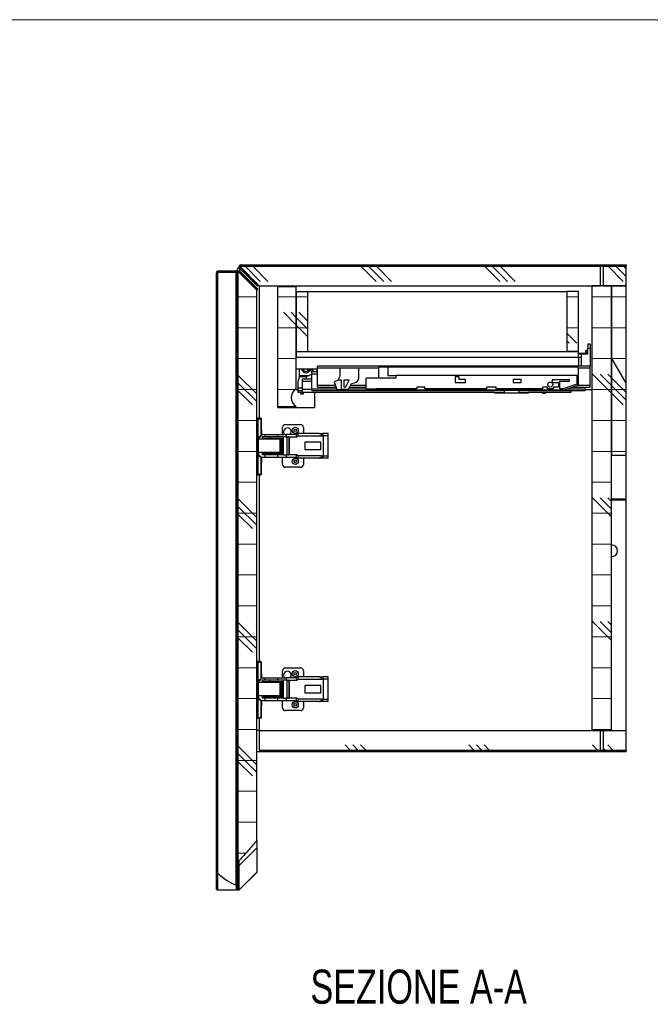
# Model space of a CAD drawing. Header units: millimetres. Extents: x 5 to 415, y 5 to 292.
# Tile 4 of 4: x 232 to 296, y 191 to 292. Entities that reach past the tile are written whole.
import ezdxf

# ---------------------------------------------------------------- set-up
doc = ezdxf.new("R2010")
doc.units = ezdxf.units.MM
doc.layers.add('CONTORNI', color=7, linetype='Continuous', lineweight=35)
doc.layers.add('TABELLA', color=7, linetype='Continuous')
doc.styles.add('SLDTEXTSTYLE2', font='TXT', dxfattribs={"width": 0.75})
pattern_1 = [(3e-322, (0, 0), (-1e-323, 3.175), []), (135, (1.5875, -1.5875), (-6.35, -6.35), [4.49013, -4.49013]), (135, (2.381, -1.5875), (-6.35, -6.35), [4.49013, -4.49013]), (135, (3.175, -1.5875), (-6.35, -6.35), [4.49013, -4.49013])]
pattern_2 = [(0, (0, 0), (0, 3.175), []), (135, (1.5875, -1.5875), (-6.35, -6.35), [4.49013, -4.49013]), (135, (2.381, -1.5875), (-6.35, -6.35), [4.49013, -4.49013]), (135, (3.175, -1.5875), (-6.35, -6.35), [4.49013, -4.49013])]

msp = doc.modelspace()

# ---------------------------------------------------------------- hatches: boundary and pattern name
at = {"layer": 'CONTORNI', "linetype": 'Continuous', "lineweight": 18}
h = msp.add_hatch(dxfattribs=at)
h.set_pattern_fill('ANSI31', color=256, angle=3e-322, style=0)
edge = h.paths.add_edge_path(flags=0)
edge.add_line((254.255, 266.066), (256.071, 264.25))
edge.add_line((256.071, 264.25), (256.142, 264.321))
edge.add_line((256.142, 264.321), (254.326, 266.137))
edge.add_arc((254.184, 265.995), 0.2, 45, 180)
edge.add_line((253.984, 265.995), (253.984, 205.633))
edge.add_line((253.984, 205.633), (254.084, 205.633))
edge.add_line((254.084, 205.633), (254.084, 265.995))
edge.add_arc((254.184, 265.995), 0.1, 45, 180, ccw=False)
h = msp.add_hatch(dxfattribs=at)
h.set_pattern_fill('ANSI31', color=256, angle=3e-322, style=0)
edge = h.paths.add_edge_path(flags=0)
edge.add_line((293.984, 266.723), (293.984, 266.823))
edge.add_line((293.984, 266.823), (254.405, 266.823))
edge.add_arc((254.405, 266.623), 0.2, 90, 225)
edge.add_line((254.263, 266.482), (256.108, 264.637))
edge.add_line((256.108, 264.637), (256.179, 264.708))
edge.add_line((256.179, 264.708), (254.334, 266.553))
edge.add_arc((254.405, 266.623), 0.1, 90, 225, ccw=False)
edge.add_line((254.405, 266.723), (293.984, 266.723))
h = msp.add_hatch(dxfattribs=at)
h.set_pattern_fill('CORK', color=256, style=0)
h.set_pattern_definition(pattern_2)
h.paths.add_polyline_path([(254.284, 266.673), (256.284, 264.673), (291.335, 264.673), (291.335, 266.673)], flags=0)
h = msp.add_hatch(dxfattribs=at)
h.set_pattern_fill('CORK', color=256, style=0)
h.set_pattern_definition(pattern_2)
h.paths.add_polyline_path([(291.633, 264.673), (293.984, 264.673), (293.984, 266.673), (291.633, 266.673)], flags=0)
h = msp.add_hatch(dxfattribs=at)
h.set_pattern_fill('CORK', color=256, style=0)
h.set_pattern_definition(pattern_2)
edge = h.paths.add_edge_path(flags=0)
edge.add_line((254.134, 266.016), (254.134, 205.63))
edge.add_line((254.134, 205.63), (254.234, 205.63))
edge.add_spline(control_points=[(254.234, 205.63), (254.848, 206.298), (255.455, 206.973), (256.034, 207.67)], knot_values=[0.000001, 0.000001, 0.000001, 0.000001, 0.0272046, 0.0272046, 0.0272046, 0.0272046], weights=[1, 1, 1, 1], degree=3, periodic=0)
edge.add_line((256.034, 207.67), (256.034, 264.216))
edge.add_line((256.034, 264.216), (254.234, 266.016))
edge.add_line((254.234, 266.016), (254.134, 266.016))
h = msp.add_hatch(dxfattribs=at)
h.set_pattern_fill('CORK', color=256, style=0)
h.set_pattern_definition(pattern_1)
edge = h.paths.add_edge_path(flags=0)
edge.add_line((258.184, 264.573), (258.184, 252.273))
edge.add_line((258.184, 252.273), (260.084, 252.273))
edge.add_arc((260.644, 253.173), 1.06, 121.89079, 238.10921, ccw=False)
edge.add_line((260.084, 254.073), (260.084, 264.573))
edge.add_line((260.084, 264.573), (258.184, 264.573))
h = msp.add_hatch(dxfattribs=at)
h.set_pattern_fill('CORK', color=256, style=0)
h.set_pattern_definition(pattern_1)
h.paths.add_polyline_path([(261.284, 264.073), (260.084, 264.073), (260.084, 257.923), (261.284, 257.923)], flags=0)
h = msp.add_hatch(dxfattribs=at)
h.set_pattern_fill('CORK', color=256, style=0)
h.set_pattern_definition(pattern_1)
h.paths.add_polyline_path([(289.084, 257.923), (289.084, 264.073), (287.884, 264.073), (287.884, 257.923)], flags=0)
h = msp.add_hatch(dxfattribs=at)
h.set_pattern_fill('CORK', color=256, style=0)
h.set_pattern_definition(pattern_2)
h.paths.add_polyline_path([(290.484, 264.673), (290.484, 218.973), (292.484, 218.973), (292.484, 264.673)], flags=0)
h = msp.add_hatch(dxfattribs=at)
h.set_pattern_fill('CORK', color=256, style=0)
h.set_pattern_definition(pattern_2)
h.paths.add_polyline_path([(292.484, 264.673), (292.484, 257.271), (293.984, 254.673), (293.984, 264.673)], flags=0)
h = msp.add_hatch(dxfattribs=at)
h.set_pattern_fill('CORK', color=256, style=0)
h.set_pattern_definition(pattern_1)
h.paths.add_polyline_path([(289.084, 257.923), (260.084, 257.923), (260.084, 257.323), (289.084, 257.323)], flags=0)
h = msp.add_hatch(dxfattribs=at)
h.set_pattern_fill('CORK', color=256, style=0)
h.set_pattern_definition(pattern_2)
h.paths.add_polyline_path([(293.984, 247.271), (293.984, 254.673), (292.484, 257.271), (292.484, 247.271)], flags=0)
h = msp.add_hatch(dxfattribs=at)
h.set_pattern_fill('CORK', color=256, style=0)
h.set_pattern_definition(pattern_2)
h.paths.add_polyline_path([(256.284, 218.973), (256.284, 216.973), (291.334, 216.973), (291.334, 218.973)], flags=0)
h = msp.add_hatch(dxfattribs=at)
h.set_pattern_fill('CORK', color=256, style=0)
h.set_pattern_definition(pattern_2)
h.paths.add_polyline_path([(291.634, 218.973), (291.634, 216.973), (293.984, 216.973), (293.984, 218.973)], flags=0)
h = msp.add_hatch(dxfattribs=at)
h.set_pattern_fill('ANSI31', color=256, style=0)
h.paths.add_polyline_path([(256.484, 216.923), (256.484, 216.823), (293.984, 216.823), (293.984, 216.923)], flags=0)

# ---------------------------------------------------------------- linework, layer by layer
at = {"color": 7, "linetype": 'Continuous', "lineweight": 25}
for p, q in [((252.084, 266.098), (252.084, 266.198)), ((252.084, 266.198), (254.181, 266.198)), ((252.084, 266.098), (254.013, 266.098)), ((253.984, 266.098), (253.984, 266.038)), ((253.989, 266.038), (253.984, 266.038)), ((254.181, 266.195), (254.181, 266.198)), ((256.071, 264.25), (254.255, 266.066)), ((254.263, 266.482), (256.108, 264.637)), ((256.284, 264.673), (254.284, 266.673)), ((254.284, 266.673), (291.335, 266.673)), ((254.284, 266.17), (254.284, 266.461)), ((254.284, 265.966), (254.284, 266.037)), ((254.323, 266.14), (254.326, 266.137)), ((254.323, 266.14), (254.323, 266.14)), ((256.142, 264.321), (254.326, 266.137)), ((254.334, 266.553), (256.179, 264.708)), ((254.405, 266.823), (293.984, 266.823)), ((254.405, 266.723), (293.984, 266.723)), ((291.335, 264.673), (291.335, 266.673)), ((291.633, 266.673), (291.335, 266.673)), ((291.633, 266.673), (291.633, 264.673)), ((291.633, 266.673), (293.984, 266.673)), ((293.984, 266.823), (293.984, 266.723)), ((293.984, 266.823), (293.984, 266.823)), ((293.984, 266.723), (293.984, 266.823)), ((293.984, 266.723), (293.984, 266.723)), ((293.984, 264.673), (293.984, 266.673)), ((251.984, 265.998), (251.884, 265.998)), ((251.884, 208.835), (251.884, 265.998)), ((251.984, 208.835), (251.984, 265.998)), ((252.034, 204.309), (252.034, 266.016)), ((253.934, 266.016), (252.034, 266.016)), ((253.934, 203.087), (253.934, 266.016)), ((253.984, 205.633), (253.984, 265.995)), ((254.084, 205.633), (254.084, 265.995)), ((254.234, 266.016), (254.134, 266.016)), ((254.134, 205.63), (254.134, 266.016)), ((254.234, 266.016), (256.034, 264.216)), ((256.034, 207.67), (256.034, 264.216)), ((256.071, 264.25), (256.142, 264.321)), ((256.108, 264.637), (256.179, 264.708)), ((256.284, 264.673), (291.335, 264.673)), ((256.284, 264.673), (256.284, 251.066)), ((258.184, 264.573), (258.184, 264.673)), ((258.184, 252.273), (258.184, 264.573)), ((260.084, 264.573), (258.184, 264.573)), ((260.084, 264.573), (260.084, 264.673)), ((260.084, 254.073), (260.084, 264.573)), ((260.084, 264.073), (260.084, 257.923)), ((260.084, 264.073), (261.284, 264.073)), ((261.284, 257.923), (261.284, 264.073)), ((261.284, 264.073), (287.884, 264.073)), ((287.884, 264.073), (287.884, 257.923)), ((289.084, 264.073), (287.884, 264.073)), ((289.084, 257.923), (289.084, 264.073)), ((290.484, 218.973), (290.484, 264.673)), ((292.484, 264.673), (290.484, 264.673)), ((291.633, 264.673), (293.984, 264.673)), ((293.984, 264.673), (292.484, 264.673)), ((292.484, 264.673), (292.484, 257.271)), ((292.484, 218.973), (292.484, 264.673)), ((293.984, 254.673), (293.984, 264.673)), ((289.825, 257.88), (289.825, 258.041)), ((289.825, 258.041), (290.056, 258.041)), ((290.284, 258.656), (290.056, 258.656)), ((290.056, 258.656), (290.056, 258.256)), ((290.056, 258.256), (290.284, 258.256)), ((290.056, 257.675), (290.056, 258.256)), ((290.284, 258.656), (290.284, 258.256)), ((290.334, 258.361), (290.284, 258.361)), ((290.284, 258.256), (290.284, 256.396)), ((290.334, 256.621), (290.334, 258.361)), ((260.084, 257.923), (261.284, 257.923)), ((260.084, 257.923), (260.084, 257.323)), ((260.084, 257.923), (289.084, 257.923)), ((260.084, 257.323), (289.084, 257.323)), ((289.084, 257.923), (287.884, 257.923)), ((288.617, 257.284), (288.565, 257.323)), ((289.406, 257.284), (288.617, 257.284)), ((289.084, 257.323), (289.084, 257.923)), ((289.937, 257.715), (289.084, 257.715)), ((289.084, 257.663), (289.406, 257.663)), ((289.084, 257.284), (289.084, 256.396)), ((289.406, 256.396), (289.406, 257.675)), ((289.406, 257.675), (290.056, 257.675)), ((289.825, 257.88), (290.056, 257.88)), ((289.825, 257.715), (289.825, 257.88)), ((289.937, 257.715), (289.937, 257.675)), ((292.484, 257.271), (292.484, 247.271)), ((293.984, 254.673), (292.484, 257.271)), ((260.084, 256.123), (262.284, 256.123)), ((260.384, 256.123), (260.384, 255.432)), ((290.284, 256.396), (262.284, 256.396)), ((262.284, 256.226), (262.284, 256.396)), ((262.284, 254.406), (262.284, 256.226)), ((262.284, 256.226), (268.533, 256.226)), ((264.554, 256.203), (264.554, 255.382)), ((266.515, 256.203), (264.554, 256.203)), ((266.515, 255.221), (266.515, 256.203)), ((268.533, 256.336), (268.533, 255.169)), ((268.533, 256.336), (269.486, 256.336)), ((269.486, 256.336), (269.486, 255.461)), ((269.486, 256.336), (288.904, 256.336)), ((289.07, 256.226), (290.284, 256.226)), ((289.084, 255.461), (289.084, 256.156)), ((290.284, 256.621), (290.334, 256.621)), ((290.284, 256.226), (290.284, 256.396)), ((290.284, 254.406), (290.284, 256.226)), ((260.284, 254.193), (260.284, 254.913)), ((260.384, 255.432), (261.356, 255.432)), ((260.384, 255.432), (260.384, 255.325)), ((261.149, 255.325), (260.384, 255.325)), ((260.384, 255.325), (260.384, 255.213)), ((261.684, 255.073), (260.684, 255.073)), ((260.684, 255.073), (260.684, 254.823)), ((261.149, 255.336), (261.684, 255.585)), ((261.149, 255.073), (261.149, 255.336)), ((262.284, 255.834), (261.684, 255.834)), ((261.684, 255.615), (261.684, 255.834)), ((261.684, 255.615), (262.284, 255.615)), ((261.684, 254.054), (261.684, 255.615)), ((262.217, 255.834), (262.284, 255.865)), ((264.399, 254.96), (263.98, 254.808)), ((264.554, 255.382), (264.38, 254.954)), ((264.737, 254.96), (264.399, 254.96)), ((264.737, 254.005), (264.737, 254.96)), ((265.527, 254.96), (264.977, 254.96)), ((264.977, 254.96), (264.977, 254.268)), ((265.174, 254.268), (265.527, 254.96)), ((267.264, 254.126), (267.264, 255.169)), ((270.307, 255.169), (267.264, 255.169)), ((269.486, 255.461), (270.307, 255.461)), ((270.307, 255.461), (270.307, 255.169)), ((288.925, 255.461), (270.307, 255.461)), ((276.43, 255.32), (276.43, 254.712)), ((276.838, 255.32), (276.43, 255.32)), ((276.838, 255.02), (276.838, 255.32)), ((277.488, 255.02), (276.838, 255.02)), ((277.488, 254.712), (277.488, 255.02)), ((282.38, 255.02), (282.38, 254.712)), ((283.188, 255.02), (282.38, 255.02)), ((283.188, 254.712), (283.188, 255.02)), ((286.382, 255.018), (286.382, 254.713)), ((288.176, 255.018), (286.382, 255.018)), ((288.176, 254.865), (288.176, 255.018)), ((288.925, 255.461), (288.925, 254.56)), ((289.084, 255.461), (288.925, 255.461)), ((289.084, 254.586), (289.084, 255.461)), ((260.084, 253.973), (260.084, 254.073)), ((260.284, 253.973), (260.084, 253.973)), ((260.284, 253.893), (260.284, 254.193)), ((260.284, 254.193), (260.684, 254.193)), ((260.284, 253.713), (260.284, 253.893)), ((260.684, 254.823), (260.684, 253.993)), ((261.684, 254.823), (260.684, 254.823)), ((260.684, 253.993), (260.684, 253.713)), ((261.684, 253.993), (260.684, 253.993)), ((261.684, 253.905), (261.684, 254.054)), ((264.234, 254.054), (261.684, 254.054)), ((261.684, 253.905), (281.439, 253.905)), ((264.116, 254.406), (262.284, 254.406)), ((262.284, 254.236), (262.284, 254.406)), ((262.284, 254.236), (264.173, 254.236)), ((263.98, 254.808), (264.251, 254.005)), ((264.251, 254.005), (264.737, 254.005)), ((265.475, 254.005), (264.737, 254.005)), ((264.977, 254.268), (265.174, 254.268)), ((265.475, 254.005), (265.76, 254.615)), ((267.279, 254.054), (265.498, 254.054)), ((265.583, 254.236), (267.264, 254.236)), ((267.264, 254.406), (265.662, 254.406)), ((265.76, 254.615), (266.079, 254.683)), ((267.267, 254.094), (268.309, 254.094)), ((268.309, 253.946), (267.444, 253.946)), ((268.309, 254.094), (268.309, 253.946)), ((272.482, 254.094), (268.309, 254.094)), ((287.552, 253.946), (268.309, 253.946)), ((273.287, 254.248), (272.482, 254.248)), ((272.482, 254.248), (272.482, 254.094)), ((273.287, 254.094), (273.287, 254.248)), ((279.632, 254.094), (273.287, 254.094)), ((276.43, 254.712), (277.488, 254.712)), ((279.632, 254.248), (279.632, 254.094)), ((280.637, 254.248), (279.632, 254.248)), ((280.637, 254.094), (280.637, 254.248)), ((285.382, 254.094), (280.637, 254.094)), ((281.439, 253.946), (281.439, 253.898)), ((282.989, 253.898), (281.439, 253.898)), ((281.439, 253.898), (281.439, 253.618)), ((282.38, 254.712), (283.188, 254.712)), ((282.989, 253.946), (282.989, 253.898)), ((282.989, 253.905), (289.784, 253.905)), ((282.989, 253.618), (282.989, 253.898)), ((285.382, 254.248), (285.382, 254.094)), ((285.887, 254.248), (285.382, 254.248)), ((285.887, 254.094), (285.887, 254.248)), ((286.482, 254.094), (285.887, 254.094)), ((286.382, 254.713), (287.043, 254.713)), ((286.482, 254.248), (286.482, 254.094)), ((287.043, 254.248), (286.482, 254.248)), ((287.043, 254.713), (287.043, 254.248)), ((287.185, 254.865), (288.176, 254.865)), ((287.185, 254.094), (287.185, 254.865)), ((287.528, 254.094), (287.185, 254.094)), ((288.925, 254.56), (287.528, 254.094)), ((287.552, 253.946), (288.961, 254.416)), ((289.784, 254.054), (287.876, 254.054)), ((288.334, 253.713), (288.334, 253.905)), ((288.422, 254.236), (290.284, 254.236)), ((290.284, 254.406), (288.932, 254.406)), ((289.784, 254.054), (289.784, 254.236)), ((289.784, 254.054), (289.784, 253.905)), ((290.484, 253.973), (289.784, 253.973)), ((290.284, 254.236), (290.284, 254.406)), ((293.984, 247.271), (293.984, 254.673)), ((260.534, 253.713), (260.534, 253.563)), ((260.534, 253.563), (260.834, 253.563)), ((280.464, 253.713), (260.684, 253.713)), ((260.834, 253.563), (260.834, 253.713)), ((261.984, 252.173), (261.984, 253.713)), ((280.464, 253.713), (280.464, 253.618)), ((280.464, 253.713), (281.439, 253.713)), ((281.439, 253.618), (280.464, 253.618)), ((282.989, 253.618), (281.439, 253.618)), ((282.989, 253.713), (283.964, 253.713)), ((283.964, 253.618), (282.989, 253.618)), ((283.964, 253.618), (283.964, 253.713)), ((288.334, 253.713), (283.964, 253.713)), ((285.384, 253.713), (285.384, 253.623)), ((285.384, 253.623), (285.684, 253.623)), ((285.684, 253.623), (285.684, 253.713)), ((258.184, 252.273), (260.084, 252.273)), ((258.184, 252.173), (258.184, 252.273)), ((258.184, 252.173), (261.984, 252.173)), ((256.034, 251.066), (256.179, 251.066)), ((256.034, 250.986), (256.179, 250.986)), ((256.034, 250.946), (256.054, 250.946)), ((256.054, 250.946), (256.054, 245.486)), ((256.179, 250.986), (256.179, 251.066)), ((256.179, 249.083), (256.179, 250.986)), ((256.179, 250.986), (256.477, 250.986)), ((256.477, 249.295), (256.477, 250.986)), ((256.477, 250.986), (256.514, 250.986)), ((256.514, 249.814), (256.514, 250.986)), ((258.684, 249.381), (258.684, 250.116)), ((258.984, 250.416), (260.534, 250.416)), ((260.834, 250.116), (260.834, 249.486)), ((256.156, 248.906), (256.156, 247.526)), ((256.185, 248.906), (256.156, 248.906)), ((256.164, 249.002), (256.179, 249.083)), ((256.164, 249.002), (256.244, 249.002)), ((256.164, 248.906), (256.164, 249.002)), ((256.254, 249.055), (256.179, 249.083)), ((256.185, 248.906), (256.185, 247.526)), ((258.452, 248.906), (256.185, 248.906)), ((256.244, 248.906), (256.244, 249.002)), ((256.354, 249.147), (256.362, 249.148)), ((256.477, 249.295), (256.495, 249.298)), ((256.495, 249.298), (256.496, 249.328)), ((256.499, 249.381), (256.907, 249.381)), ((256.595, 249.136), (256.595, 248.906)), ((256.617, 249.136), (256.595, 249.136)), ((256.617, 249.136), (256.617, 248.981)), ((257.378, 249.136), (256.617, 249.136)), ((257.378, 248.981), (256.617, 248.981)), ((256.9, 248.981), (256.9, 248.906)), ((256.907, 249.136), (256.907, 249.381)), ((256.907, 249.381), (258.197, 249.381)), ((257.378, 249.136), (257.378, 248.981)), ((258.742, 249.136), (257.378, 249.136)), ((258.742, 248.981), (257.378, 248.981)), ((258.197, 249.136), (258.197, 249.381)), ((258.197, 249.381), (259.052, 249.381)), ((258.452, 247.526), (258.452, 248.906)), ((258.562, 248.906), (258.452, 248.906)), ((258.562, 247.526), (258.562, 248.906)), ((258.629, 248.906), (258.562, 248.906)), ((258.629, 247.526), (258.629, 248.906)), ((258.727, 248.906), (258.629, 248.906)), ((258.742, 249.136), (258.742, 248.981)), ((259.17, 249.136), (258.742, 249.136)), ((258.742, 248.981), (258.742, 247.451)), ((260.053, 249.381), (259.052, 249.381)), ((259.052, 249.136), (259.052, 249.146)), ((259.052, 249.146), (260.116, 249.146)), ((259.17, 247.296), (259.17, 249.136)), ((259.17, 249.136), (259.28, 249.136)), ((259.345, 249.128), (259.345, 247.305)), ((259.377, 249.096), (259.398, 249.023)), ((259.377, 249.096), (259.377, 247.336)), ((259.398, 247.41), (259.398, 249.023)), ((260.235, 249.486), (260.053, 249.381)), ((260.116, 249.146), (260.298, 249.251)), ((262.456, 249.486), (260.235, 249.486)), ((260.298, 249.251), (262.669, 249.251)), ((262.456, 249.486), (262.83, 249.486)), ((262.669, 249.256), (262.846, 249.256)), ((263.376, 249.486), (262.83, 249.486)), ((262.83, 249.486), (262.83, 249.256)), ((262.846, 249.256), (262.846, 247.176)), ((263.376, 249.256), (262.846, 249.256)), ((263.376, 246.946), (263.376, 249.486)), ((263.376, 247.176), (263.376, 249.256)), ((262.61, 248.599), (260.96, 248.599)), ((260.96, 248.599), (260.96, 247.834)), ((260.96, 247.834), (262.61, 247.834)), ((260.961, 248.599), (260.961, 247.834)), ((262.61, 247.834), (262.61, 248.599)), ((256.156, 247.526), (256.185, 247.526)), ((256.164, 247.31), (256.164, 247.526)), ((256.179, 247.23), (256.164, 247.31)), ((256.164, 247.31), (256.244, 247.31)), ((256.254, 247.258), (256.179, 247.23)), ((256.179, 245.326), (256.179, 247.23)), ((258.452, 247.526), (256.185, 247.526)), ((256.244, 247.31), (256.244, 247.526)), ((256.362, 247.164), (256.354, 247.166)), ((256.477, 245.326), (256.477, 247.018)), ((256.495, 247.014), (256.477, 247.018)), ((256.488, 247.051), (256.907, 247.051)), ((256.495, 247.014), (256.496, 246.985)), ((256.595, 247.526), (256.595, 247.296)), ((256.617, 247.296), (256.595, 247.296)), ((256.617, 247.451), (256.617, 247.296)), ((256.617, 247.451), (257.378, 247.451)), ((257.378, 247.296), (256.617, 247.296)), ((256.9, 247.526), (256.9, 247.451)), ((256.907, 247.051), (256.907, 247.296)), ((256.907, 247.051), (258.197, 247.051)), ((257.378, 247.451), (257.378, 247.296)), ((257.378, 247.451), (258.742, 247.451)), ((258.742, 247.296), (257.378, 247.296)), ((258.197, 247.051), (258.197, 247.296)), ((258.197, 247.051), (259.052, 247.051)), ((258.562, 247.526), (258.452, 247.526)), ((258.629, 247.526), (258.562, 247.526)), ((258.727, 247.526), (258.629, 247.526)), ((258.684, 246.316), (258.684, 247.051)), ((258.742, 247.451), (258.742, 247.296)), ((258.742, 247.296), (259.17, 247.296)), ((259.052, 247.286), (259.052, 247.296)), ((260.116, 247.286), (259.052, 247.286)), ((259.052, 247.051), (260.053, 247.051)), ((259.28, 247.296), (259.17, 247.296)), ((259.377, 247.336), (259.398, 247.41)), ((260.053, 247.051), (260.235, 246.946)), ((260.298, 247.181), (260.116, 247.286)), ((262.456, 246.946), (260.235, 246.946)), ((262.669, 247.181), (260.298, 247.181)), ((260.834, 246.946), (260.834, 246.316)), ((262.83, 246.946), (262.456, 246.946)), ((262.846, 247.176), (262.669, 247.176)), ((262.83, 247.176), (262.83, 246.946)), ((263.376, 246.946), (262.83, 246.946)), ((263.376, 247.176), (262.846, 247.176)), ((292.484, 247.271), (293.984, 247.271)), ((293.984, 242.773), (293.984, 247.271)), ((256.514, 245.326), (256.514, 246.499)), ((260.534, 246.016), (258.984, 246.016)), ((256.054, 245.486), (256.034, 245.486)), ((256.034, 245.326), (256.179, 245.326)), ((256.034, 245.246), (256.179, 245.246)), ((256.179, 245.326), (256.477, 245.326)), ((256.179, 245.326), (256.179, 245.246)), ((256.284, 245.246), (256.284, 226.066)), ((256.514, 245.326), (256.477, 245.326)), ((292.484, 242.773), (293.984, 242.773)), ((293.984, 242.673), (293.984, 242.773)), ((292.484, 242.673), (293.984, 242.673)), ((293.984, 218.973), (293.984, 242.673)), ((256.034, 226.066), (256.179, 226.066)), ((256.034, 225.986), (256.179, 225.986)), ((256.034, 225.946), (256.054, 225.946)), ((256.054, 225.946), (256.054, 220.486)), ((256.179, 225.986), (256.179, 226.066)), ((256.179, 224.083), (256.179, 225.986)), ((256.179, 225.986), (256.477, 225.986)), ((256.477, 224.295), (256.477, 225.986)), ((256.477, 225.986), (256.514, 225.986)), ((256.514, 224.814), (256.514, 225.986)), ((258.684, 224.381), (258.684, 225.116)), ((258.984, 225.416), (260.534, 225.416)), ((260.834, 225.116), (260.834, 224.486)), ((256.156, 223.906), (256.156, 222.526)), ((256.185, 223.906), (256.156, 223.906)), ((256.164, 224.002), (256.179, 224.083)), ((256.164, 224.002), (256.244, 224.002)), ((256.164, 223.906), (256.164, 224.002)), ((256.254, 224.055), (256.179, 224.083)), ((256.185, 223.906), (256.185, 222.526)), ((258.452, 223.906), (256.185, 223.906)), ((256.244, 223.906), (256.244, 224.002)), ((256.354, 224.147), (256.362, 224.148)), ((256.477, 224.295), (256.495, 224.298)), ((256.495, 224.298), (256.496, 224.328)), ((256.499, 224.381), (256.907, 224.381)), ((256.595, 224.136), (256.595, 223.906)), ((256.617, 224.136), (256.595, 224.136)), ((256.617, 224.136), (256.617, 223.981)), ((257.378, 224.136), (256.617, 224.136)), ((257.378, 223.981), (256.617, 223.981)), ((256.9, 223.981), (256.9, 223.906)), ((256.907, 224.136), (256.907, 224.381)), ((256.907, 224.381), (258.197, 224.381)), ((257.378, 224.136), (257.378, 223.981)), ((258.742, 224.136), (257.378, 224.136)), ((258.742, 223.981), (257.378, 223.981)), ((258.197, 224.136), (258.197, 224.381)), ((258.197, 224.381), (259.052, 224.381)), ((258.452, 222.526), (258.452, 223.906)), ((258.562, 223.906), (258.452, 223.906)), ((258.562, 222.526), (258.562, 223.906)), ((258.629, 223.906), (258.562, 223.906)), ((258.629, 222.526), (258.629, 223.906)), ((258.727, 223.906), (258.629, 223.906)), ((258.742, 224.136), (258.742, 223.981)), ((259.17, 224.136), (258.742, 224.136)), ((258.742, 223.981), (258.742, 222.451)), ((260.053, 224.381), (259.052, 224.381)), ((259.052, 224.136), (259.052, 224.146)), ((259.052, 224.146), (260.116, 224.146)), ((259.17, 222.296), (259.17, 224.136)), ((259.17, 224.136), (259.28, 224.136)), ((259.345, 224.128), (259.345, 222.305)), ((259.377, 224.096), (259.377, 222.336)), ((259.377, 224.096), (259.398, 224.023)), ((259.398, 222.41), (259.398, 224.023)), ((260.235, 224.486), (260.053, 224.381)), ((260.116, 224.146), (260.298, 224.251)), ((262.456, 224.486), (260.235, 224.486)), ((260.298, 224.251), (262.669, 224.251)), ((262.61, 223.599), (260.96, 223.599)), ((260.96, 223.599), (260.96, 222.834)), ((260.961, 223.599), (260.961, 222.834)), ((262.456, 224.486), (262.83, 224.486)), ((262.61, 222.834), (262.61, 223.599)), ((262.669, 224.256), (262.846, 224.256)), ((263.376, 224.486), (262.83, 224.486)), ((262.83, 224.486), (262.83, 224.256)), ((262.846, 224.256), (262.846, 222.176)), ((263.376, 224.256), (262.846, 224.256)), ((263.376, 221.946), (263.376, 224.486)), ((263.376, 222.176), (263.376, 224.256)), ((260.96, 222.834), (262.61, 222.834)), ((256.156, 222.526), (256.185, 222.526)), ((256.164, 222.31), (256.164, 222.526)), ((256.179, 222.23), (256.164, 222.31)), ((256.164, 222.31), (256.244, 222.31)), ((256.254, 222.258), (256.179, 222.23)), ((256.179, 220.326), (256.179, 222.23)), ((258.452, 222.526), (256.185, 222.526)), ((256.244, 222.31), (256.244, 222.526)), ((256.362, 222.164), (256.354, 222.166)), ((256.477, 220.326), (256.477, 222.018)), ((256.495, 222.014), (256.477, 222.018)), ((256.488, 222.051), (256.907, 222.051)), ((256.495, 222.014), (256.496, 221.985)), ((256.595, 222.526), (256.595, 222.296)), ((256.617, 222.296), (256.595, 222.296)), ((256.617, 222.451), (256.617, 222.296)), ((256.617, 222.451), (257.378, 222.451)), ((257.378, 222.296), (256.617, 222.296)), ((256.9, 222.526), (256.9, 222.451)), ((256.907, 222.051), (256.907, 222.296)), ((256.907, 222.051), (258.197, 222.051)), ((257.378, 222.451), (257.378, 222.296)), ((257.378, 222.451), (258.742, 222.451)), ((258.742, 222.296), (257.378, 222.296)), ((258.197, 222.051), (258.197, 222.296)), ((258.197, 222.051), (259.052, 222.051)), ((258.562, 222.526), (258.452, 222.526)), ((258.629, 222.526), (258.562, 222.526)), ((258.727, 222.526), (258.629, 222.526)), ((258.684, 221.316), (258.684, 222.051)), ((258.742, 222.451), (258.742, 222.296)), ((258.742, 222.296), (259.17, 222.296)), ((259.052, 222.286), (259.052, 222.296)), ((260.116, 222.286), (259.052, 222.286)), ((259.052, 222.051), (260.053, 222.051)), ((259.28, 222.296), (259.17, 222.296)), ((259.377, 222.336), (259.398, 222.41)), ((260.053, 222.051), (260.235, 221.946)), ((260.298, 222.181), (260.116, 222.286)), ((262.456, 221.946), (260.235, 221.946)), ((262.669, 222.181), (260.298, 222.181)), ((260.834, 221.946), (260.834, 221.316)), ((262.83, 221.946), (262.456, 221.946)), ((262.846, 222.176), (262.669, 222.176)), ((262.83, 222.176), (262.83, 221.946)), ((263.376, 221.946), (262.83, 221.946)), ((263.376, 222.176), (262.846, 222.176)), ((256.514, 220.326), (256.514, 221.499)), ((260.534, 221.016), (258.984, 221.016)), ((256.054, 220.486), (256.034, 220.486)), ((256.034, 220.326), (256.179, 220.326)), ((256.034, 220.246), (256.179, 220.246)), ((256.179, 220.326), (256.477, 220.326)), ((256.179, 220.326), (256.179, 220.246)), ((256.284, 220.246), (256.284, 218.973)), ((256.514, 220.326), (256.477, 220.326)), ((256.284, 218.973), (256.034, 218.973)), ((256.284, 218.973), (256.284, 216.973)), ((256.284, 218.973), (291.334, 218.973)), ((290.484, 218.973), (292.484, 218.973)), ((291.334, 216.973), (291.334, 218.973)), ((291.634, 218.973), (291.634, 216.973)), ((291.634, 218.973), (293.984, 218.973)), ((293.984, 216.973), (293.984, 218.973)), ((254.084, 216.823), (254.134, 216.823)), ((256.034, 216.823), (256.484, 216.823)), ((256.284, 216.973), (291.334, 216.973)), ((256.484, 216.823), (256.484, 216.923)), ((256.484, 216.923), (293.984, 216.923)), ((256.484, 216.823), (293.984, 216.823)), ((291.334, 216.973), (291.634, 216.973)), ((291.634, 216.973), (293.984, 216.973)), ((293.984, 216.923), (293.984, 216.973)), ((293.984, 216.923), (293.984, 216.823)), ((251.984, 208.835), (251.884, 208.835)), ((251.884, 202.628), (251.884, 208.835)), ((251.984, 202.628), (251.984, 208.835)), ((256.034, 207.67), (256.034, 206.925)), ((254.234, 205.125), (256.034, 206.925)), ((256.034, 206.925), (256.034, 204.425)), ((254.084, 205.633), (253.984, 205.633)), ((253.984, 205.128), (253.984, 205.633)), ((254.084, 205.128), (254.084, 205.633)), ((254.134, 205.63), (254.234, 205.63)), ((254.134, 205.125), (254.134, 205.63)), ((254.234, 205.125), (254.234, 205.63)), ((253.984, 205.128), (254.084, 205.128)), ((253.984, 202.608), (253.984, 205.128)), ((254.084, 202.608), (254.084, 205.128)), ((254.134, 205.125), (254.234, 205.125)), ((254.134, 202.625), (254.134, 205.125)), ((254.234, 202.625), (254.234, 205.125)), ((254.234, 202.625), (256.034, 204.425)), ((254.234, 202.6), (256.034, 204.4)), ((256.034, 204.425), (256.034, 204.4)), ((252.034, 202.625), (252.034, 204.309)), ((251.884, 202.628), (251.984, 202.628)), ((252.034, 202.625), (253.934, 202.625)), ((253.934, 203.087), (253.934, 202.625)), ((253.984, 202.608), (254.084, 202.608)), ((253.984, 202.598), (253.984, 202.608)), ((253.984, 202.598), (254.084, 202.598)), ((254.084, 202.598), (254.084, 202.608)), ((254.134, 202.625), (254.234, 202.625)), ((254.134, 202.6), (254.134, 202.625)), ((254.134, 202.6), (254.234, 202.6)), ((254.234, 202.6), (254.234, 202.625))]:
    msp.add_line(p, q, dxfattribs=at)
for centre, radius in [((286.184, 254.516), 0.255), ((259.984, 249.816), 0.318), ((259.984, 249.816), 0.125), ((259.984, 246.616), 0.318), ((259.984, 246.616), 0.125), ((259.984, 224.816), 0.318), ((259.984, 224.816), 0.125), ((259.984, 221.616), 0.318), ((259.984, 221.616), 0.125)]:
    msp.add_circle(centre, radius, dxfattribs=at)
for centre, radius, start, end in [((252.084, 265.998), 0.2, 90, 180), ((252.084, 265.998), 0.1, 90, 180), ((254.184, 265.995), 0.2, 45, 180), ((254.484, 266.173), 0.5, 123.57049, 177.13112), ((254.184, 265.995), 0.1, 45, 180), ((254.181, 265.998), 0.2, 45, 90), ((254.405, 266.623), 0.2, 90, 225), ((254.405, 266.623), 0.1, 90, 225), ((261.084, 256.173), 0.445, 186.45135, 353.54865), ((261.084, 256.173), 0.315, 189.1332, 270), ((261.084, 256.173), 0.315, 270, 350.8668), ((261.984, 256.173), 0.445, 186.45135, 229.72242), ((261.984, 256.173), 0.315, 189.1332, 270), ((261.984, 256.173), 0.315, 270, 342.24721), ((288.904, 256.156), 0.18, 0, 90), ((259.884, 255.213), 0.5, 323.1301, 0), ((265.965, 255.221), 0.55, 282, 0), ((260.644, 253.173), 1.06, 121.89079, 238.10921), ((267.444, 254.126), 0.18, 180, 190.07866), ((267.444, 254.126), 0.18, 190.07866, 270), ((288.904, 254.586), 0.18, 288.44, 0), ((256.398, 250.986), 0.0798, 359.88314, 89.88267), ((256.434, 250.986), 0.08, 0, 90), ((258.984, 250.116), 0.3, 90, 180), ((259.184, 249.666), 0.4, 314.56131, 180), ((260.534, 250.116), 0.3, 0, 90), ((256.394, 249.002), 0.15, 159.53774, 180), ((256.326, 249.206), 0.0655, 295.72629, 15.97308), ((259.184, 249.666), 0.4, 180, 225.43869), ((314.328, 249.205), 55.276, 179.81731, 180.0609), ((256.394, 247.31), 0.15, 180, 200.46226), ((256.326, 247.107), 0.0655, 344.02692, 64.27371), ((314.328, 247.227), 55.276, 179.9391, 180.18269), ((258.984, 246.316), 0.3, 180, 270), ((260.534, 246.316), 0.3, 270, 0), ((256.398, 245.326), 0.0798, 270.11733, 0.11686), ((256.434, 245.326), 0.08, 270, 0), ((292.484, 237.433), 0.61, 270, 90), ((256.398, 225.986), 0.0798, 359.88314, 89.88267), ((256.434, 225.986), 0.08, 0, 90), ((258.984, 225.116), 0.3, 90, 180), ((259.184, 224.666), 0.4, 314.56131, 180), ((259.184, 224.666), 0.4, 180, 225.43869), ((260.534, 225.116), 0.3, 0, 90), ((256.394, 224.002), 0.15, 159.53774, 180), ((256.326, 224.206), 0.0655, 295.72629, 15.97308), ((314.328, 224.205), 55.276, 179.81731, 180.0609), ((256.394, 222.31), 0.15, 180, 200.46226), ((256.326, 222.107), 0.0655, 344.02692, 64.27371), ((314.328, 222.227), 55.276, 179.9391, 180.18269), ((258.984, 221.316), 0.3, 180, 270), ((260.534, 221.316), 0.3, 270, 0), ((256.398, 220.326), 0.0798, 270.11733, 0.11686), ((256.434, 220.326), 0.08, 270, 0), ((256.284, 208.831), 6.206, 226.77846, 247.74894)]:
    msp.add_arc(centre, radius, start, end, dxfattribs=at)
for centre, major_axis, ratio, start_param, end_param in [((259.28, 248.936), (0.223, 0), 0.8977449, 1.2750731, 1.5707963), ((259.314, 248.936), (0, 0.2), 0.5269399, 5.6420868, 5.9874621), ((260.116, 249.146), (-0.063, 0.235), 0.0009917, 6.2829196, 7.8537159), ((260.298, 249.251), (-0.063, 0.235), 0.0009917, 6.2829196, 7.8537159), ((262.456, 249.251), (0, 0.235), 0.9989366, 4.712389, 6.2831853), ((259.28, 247.496), (0.223, 0), 0.8977449, 4.712389, 5.0081122), ((259.314, 247.496), (0, 0.2), 0.5269399, 3.4373158, 3.7826912), ((260.116, 247.286), (0.063, 0.235), 0.0009917, 1.571062, 3.1418584), ((260.298, 247.181), (0.063, 0.235), 0.0009917, 1.571062, 3.1418584), ((262.456, 247.181), (0, 0.235), 0.9989366, 3.1415927, 4.712389), ((259.28, 223.936), (0.223, 0), 0.8977449, 1.2750731, 1.5707963), ((259.314, 223.936), (0, 0.2), 0.5269399, 5.6420868, 5.9874621), ((260.116, 224.146), (-0.063, 0.235), 0.0009917, 6.2829196, 7.8537159), ((260.298, 224.251), (-0.063, 0.235), 0.0009917, 6.2829196, 7.8537159), ((262.456, 224.251), (0, 0.235), 0.9989366, 4.712389, 6.2831853), ((259.28, 222.496), (0.223, 0), 0.8977449, 4.712389, 5.0081122), ((259.314, 222.496), (0, 0.2), 0.5269399, 3.4373158, 3.7826912), ((260.116, 222.286), (0.063, 0.235), 0.0009917, 1.571062, 3.1418584), ((260.298, 222.181), (0.063, 0.235), 0.0009917, 1.571062, 3.1418584), ((262.456, 222.181), (0, 0.235), 0.9989366, 3.1415927, 4.712389)]:
    msp.add_ellipse(centre, major_axis=major_axis, ratio=ratio, start_param=start_param, end_param=end_param, dxfattribs=at)
for points, knots in [([(260.284, 253.893), (260.337, 253.893), (260.442, 253.893), (260.569, 253.893), (260.657, 253.893), (260.683, 253.893), (260.684, 253.893), (260.684, 253.893)], [0, 0, 0, 0, 0.2352737, 0.4716061, 0.7148397, 0.9661557, 1, 1, 1, 1]), ([(260.684, 253.713), (260.678, 253.713), (260.667, 253.713), (260.574, 253.713), (260.444, 253.713), (260.336, 253.713), (260.284, 253.713)], [0, 0, 0, 0, 0.25857472, 0.51651903, 0.76896237, 1, 1, 1, 1]), ([(256.234, 251.066), (256.232, 251.066), (256.228, 251.066), (256.206, 251.066), (256.182, 251.066), (256.154, 251.066), (256.112, 251.066), (256.077, 251.066), (256.054, 251.066)], [0, 0, 0, 0, 0.2394429, 0.3696263, 0.4999999, 0.6301834, 0.7605571, 1, 1, 1, 1]), ([(256.179, 251.066), (256.205, 251.066), (256.259, 251.066), (256.33, 251.066), (256.382, 251.066), (256.393, 251.066), (256.398, 251.066)], [0, 0, 0, 0, 0.2412393, 0.5, 0.7587607, 1, 1, 1, 1]), ([(256.179, 249.083), (256.192, 249.102), (256.217, 249.142), (256.274, 249.183), (256.334, 249.211), (256.37, 249.219), (256.389, 249.224)], [0, 0, 0, 0, 0.24916405, 0.49872093, 0.7360845, 1, 1, 1, 1]), ([(256.254, 249.055), (256.259, 249.067), (256.271, 249.092), (256.299, 249.12), (256.33, 249.139), (256.346, 249.144), (256.354, 249.147)], [0, 0, 0, 0, 0.2492396, 0.5002363, 0.7416947, 1, 1, 1, 1]), ([(256.354, 249.147), (256.372, 249.154), (256.408, 249.168), (256.446, 249.207), (256.47, 249.249), (256.475, 249.28), (256.477, 249.295)], [0, 0, 0, 0, 0.2663069, 0.5176156, 0.7596213, 1, 1, 1, 1]), ([(256.368, 249.15), (256.386, 249.155), (256.423, 249.166), (256.463, 249.204), (256.489, 249.249), (256.493, 249.282), (256.495, 249.298)], [0, 0, 0, 0, 0.2658774, 0.519928, 0.7630541, 1, 1, 1, 1]), ([(256.389, 249.224), (256.4, 249.227), (256.425, 249.234), (256.461, 249.258), (256.471, 249.28), (256.477, 249.295)], [0, 0, 0, 0, 0.2293165, 0.5010289, 1, 1, 1, 1]), ([(256.513, 249.814), (256.512, 249.759), (256.512, 249.631), (256.502, 249.438), (256.496, 249.328)], [0, 0, 0, 0, 0.4253471, 1, 1, 1, 1]), ([(256.389, 247.089), (256.37, 247.093), (256.334, 247.102), (256.274, 247.13), (256.217, 247.17), (256.192, 247.21), (256.179, 247.23)], [0, 0, 0, 0, 0.2632245, 0.5000242, 0.7503079, 1, 1, 1, 1]), ([(256.354, 247.166), (256.346, 247.168), (256.33, 247.173), (256.299, 247.192), (256.271, 247.221), (256.259, 247.245), (256.254, 247.258)], [0, 0, 0, 0, 0.25799752, 0.49918959, 0.74933038, 1, 1, 1, 1]), ([(256.477, 247.018), (256.475, 247.033), (256.47, 247.063), (256.447, 247.104), (256.417, 247.135), (256.387, 247.154), (256.367, 247.162), (256.357, 247.165), (256.355, 247.165), (256.354, 247.166), (256.354, 247.166), (256.354, 247.166), (256.354, 247.166), (256.354, 247.166), (256.354, 247.166)], [0, 0, 0, 0, 0.2400957, 0.4818165, 0.7009467, 0.863573, 0.9651124, 0.9912168, 0.9977979, 0.999448, 0.9998613, 0.999965, 0.9999911, 1, 1, 1, 1]), ([(256.495, 247.014), (256.493, 247.03), (256.489, 247.063), (256.463, 247.109), (256.423, 247.146), (256.386, 247.157), (256.368, 247.163)], [0, 0, 0, 0, 0.2369459, 0.480072, 0.7341226, 1, 1, 1, 1]), ([(256.477, 247.018), (256.471, 247.032), (256.461, 247.055), (256.425, 247.078), (256.4, 247.085), (256.389, 247.089)], [0, 0, 0, 0, 0.49899041, 0.77068435, 1, 1, 1, 1]), ([(256.496, 246.985), (256.502, 246.873), (256.512, 246.681), (256.512, 246.553), (256.513, 246.499)], [0, 0, 0, 0, 0.5781052, 1, 1, 1, 1]), ([(256.398, 245.246), (256.393, 245.246), (256.382, 245.246), (256.33, 245.246), (256.259, 245.246), (256.205, 245.246), (256.179, 245.246)], [0, 0, 0, 0, 0.2412393, 0.5, 0.7587607, 1, 1, 1, 1]), ([(256.234, 226.066), (256.232, 226.066), (256.228, 226.066), (256.206, 226.066), (256.182, 226.066), (256.154, 226.066), (256.112, 226.066), (256.077, 226.066), (256.054, 226.066)], [0, 0, 0, 0, 0.23944295, 0.36962634, 0.49999991, 0.6301834, 0.76055705, 1, 1, 1, 1]), ([(256.179, 226.066), (256.205, 226.066), (256.259, 226.066), (256.33, 226.066), (256.382, 226.066), (256.393, 226.066), (256.398, 226.066)], [0, 0, 0, 0, 0.2412393, 0.5, 0.7587607, 1, 1, 1, 1]), ([(256.513, 224.814), (256.512, 224.759), (256.512, 224.631), (256.502, 224.438), (256.496, 224.328)], [0, 0, 0, 0, 0.4253471, 1, 1, 1, 1]), ([(256.179, 224.083), (256.192, 224.102), (256.217, 224.142), (256.274, 224.183), (256.334, 224.211), (256.37, 224.219), (256.389, 224.224)], [0, 0, 0, 0, 0.249164, 0.4987209, 0.7360845, 1, 1, 1, 1]), ([(256.254, 224.055), (256.259, 224.067), (256.271, 224.092), (256.299, 224.12), (256.33, 224.139), (256.346, 224.144), (256.354, 224.147)], [0, 0, 0, 0, 0.2492396, 0.5002363, 0.7416947, 1, 1, 1, 1]), ([(256.354, 224.147), (256.372, 224.154), (256.408, 224.168), (256.446, 224.207), (256.47, 224.249), (256.475, 224.28), (256.477, 224.295)], [0, 0, 0, 0, 0.2663069, 0.5176156, 0.7596213, 1, 1, 1, 1]), ([(256.368, 224.15), (256.386, 224.155), (256.423, 224.166), (256.463, 224.204), (256.489, 224.249), (256.493, 224.282), (256.495, 224.298)], [0, 0, 0, 0, 0.2658774, 0.519928, 0.7630541, 1, 1, 1, 1]), ([(256.389, 224.224), (256.4, 224.227), (256.425, 224.234), (256.461, 224.258), (256.471, 224.28), (256.477, 224.295)], [0, 0, 0, 0, 0.2293165, 0.5010289, 1, 1, 1, 1]), ([(256.389, 222.089), (256.37, 222.093), (256.334, 222.102), (256.274, 222.13), (256.217, 222.17), (256.192, 222.21), (256.179, 222.23)], [0, 0, 0, 0, 0.2632245, 0.5000242, 0.7503079, 1, 1, 1, 1]), ([(256.354, 222.166), (256.346, 222.168), (256.33, 222.173), (256.299, 222.192), (256.271, 222.221), (256.259, 222.245), (256.254, 222.258)], [0, 0, 0, 0, 0.2579975, 0.4991896, 0.7493304, 1, 1, 1, 1]), ([(256.477, 222.018), (256.475, 222.033), (256.47, 222.063), (256.447, 222.104), (256.417, 222.135), (256.387, 222.154), (256.367, 222.162), (256.357, 222.165), (256.355, 222.165), (256.354, 222.166), (256.354, 222.166), (256.354, 222.166), (256.354, 222.166), (256.354, 222.166), (256.354, 222.166)], [0, 0, 0, 0, 0.2400957, 0.4818165, 0.7009467, 0.863573, 0.9651124, 0.9912168, 0.9977979, 0.999448, 0.9998613, 0.999965, 0.9999911, 1, 1, 1, 1]), ([(256.495, 222.014), (256.493, 222.03), (256.489, 222.063), (256.463, 222.109), (256.423, 222.146), (256.386, 222.157), (256.368, 222.163)], [0, 0, 0, 0, 0.2369459, 0.480072, 0.7341226, 1, 1, 1, 1]), ([(256.477, 222.018), (256.471, 222.032), (256.461, 222.055), (256.425, 222.078), (256.4, 222.085), (256.389, 222.089)], [0, 0, 0, 0, 0.49899041, 0.77068435, 1, 1, 1, 1]), ([(256.496, 221.985), (256.502, 221.873), (256.512, 221.681), (256.512, 221.553), (256.513, 221.499)], [0, 0, 0, 0, 0.5781052, 1, 1, 1, 1]), ([(256.398, 220.246), (256.393, 220.246), (256.382, 220.246), (256.33, 220.246), (256.259, 220.246), (256.205, 220.246), (256.179, 220.246)], [0, 0, 0, 0, 0.2412393, 0.5, 0.7587607, 1, 1, 1, 1]), ([(256.034, 207.67), (255.74, 207.325), (255.153, 206.634), (254.54, 205.965), (254.234, 205.63)], [0, 0, 0, 0, 0.4998224, 1, 1, 1, 1])]:
    msp.add_open_spline(points, degree=3, knots=knots, dxfattribs=at)
at = {"layer": 'TABELLA', "linetype": 'Continuous', "lineweight": 18}
msp.add_line((414.98, 292), (5, 292), dxfattribs=at)

# ---------------------------------------------------------------- texts
at = {"layer": 'CONTORNI', "insert": (272.667, 194.412), "char_height": 3.5, "attachment_point": 2, "style": 'SLDTEXTSTYLE2'}
msp.add_mtext('SEZIONE A-A', dxfattribs=at)

doc.saveas('drawing.dxf')
